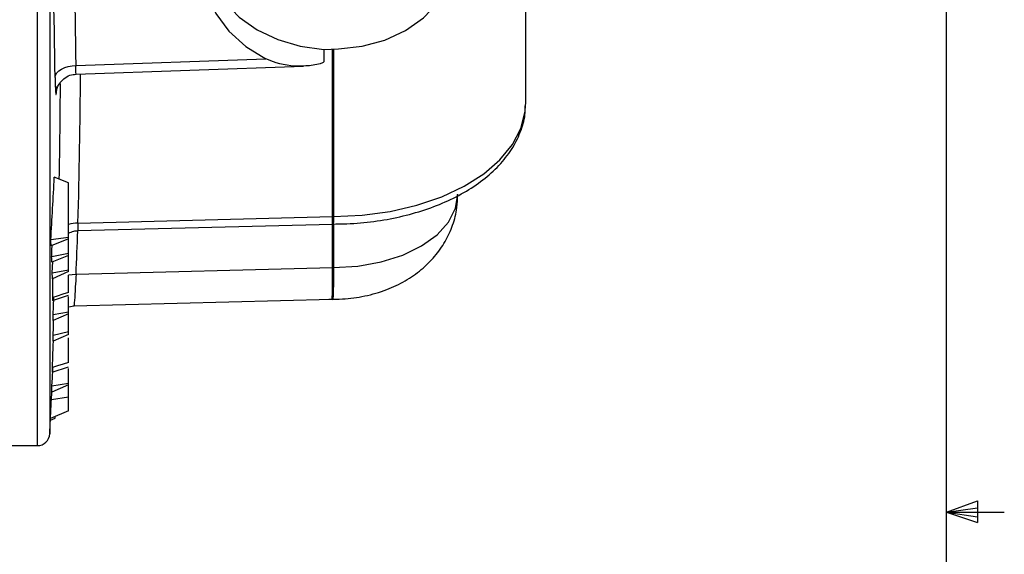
# Model space of a CAD drawing. Header units: inches. Extents: x 0.4 to 16.6, y 0.2 to 10.8.
# Tile 14 of 16: x 14.4 to 16.5, y 5.4 to 6.6. Entities that reach past the tile are written whole.
import ezdxf

# ---------------------------------------------------------------- set-up
doc = ezdxf.new("R2010")
doc.units = ezdxf.units.IN
doc.header["$MEASUREMENT"] = 0
doc.layers.add('BORDER', color=7, linetype='Continuous', lineweight=25)

msp = doc.modelspace()

# ---------------------------------------------------------------- linework, layer by layer
at = {"color": 8, "linetype": 'Continuous', "lineweight": 25}
for p, q in [((14.41, 5.6565), (14.41, 7.0868)), ((14.4366, 7.0804), (14.4366, 5.6818)), ((15.0485, 6.1524), (15.0485, 6.5147)), ((15.0504, 6.5148), (15.0504, 6.1525)), ((15.0485, 6.0419), (15.0485, 6.136)), ((15.0503, 6.1362), (15.0503, 6.042))]:
    msp.add_line(p, q, dxfattribs=at)
at = {"color": 7, "linetype": 'Continuous', "lineweight": 25}
for p, q in [((15.4661, 6.3976), (15.4661, 7.0017)), ((15.0296, 6.514), (15.0613, 6.5151)), ((15.0296, 6.514), (15.0296, 6.4881)), ((14.4936, 6.4792), (14.9044, 6.4937)), ((14.494, 6.4606), (14.9858, 6.4779)), ((15.466, 6.3927), (15.4661, 6.3976)), ((14.4775, 6.2249), (14.4464, 6.2375)), ((14.4775, 6.1071), (14.4775, 6.2249)), ((14.4976, 6.1218), (15.0485, 6.136)), ((14.4977, 6.1383), (15.0485, 6.1524)), ((15.0486, 6.1353), (15.0497, 6.1353)), ((14.4775, 6.1071), (14.4391, 6.1018)), ((14.4775, 6.1042), (14.4398, 6.0889)), ((14.4775, 6.1042), (14.4775, 6.1071)), ((14.4775, 6.0726), (14.4775, 6.1042)), ((14.4775, 6.0726), (14.4409, 6.0652)), ((14.4775, 6.0703), (14.4769, 6.07)), ((14.4775, 6.07), (14.4769, 6.07)), ((14.4775, 6.0703), (14.4775, 6.0726)), ((14.4775, 6.07), (14.4775, 6.0703)), ((14.4775, 6.0677), (14.4775, 6.07)), ((14.4775, 6.0677), (14.4413, 6.0537)), ((14.4775, 6.0361), (14.4775, 6.0677)), ((14.4775, 6.0361), (14.4422, 6.0295)), ((14.4775, 6.0334), (14.4426, 6.0175)), ((14.4775, 6.0334), (14.4775, 6.0361)), ((14.4936, 6.0277), (15.0485, 6.0419)), ((14.443, 5.9708), (14.4775, 5.982)), ((14.4775, 5.9454), (14.4775, 5.9795)), ((14.4891, 5.959), (15.0475, 5.9733)), ((15.0477, 5.973), (15.0489, 5.9732)), ((14.4775, 5.9454), (14.4439, 5.9399)), ((14.4775, 5.942), (14.444, 5.9276)), ((14.4775, 5.9566), (14.4893, 5.9589)), ((14.4775, 5.942), (14.4775, 5.9454)), ((14.4775, 5.9026), (14.4775, 5.942)), ((14.4775, 5.9026), (14.4439, 5.8949)), ((14.4775, 5.8971), (14.4775, 5.9026)), ((14.4775, 5.8971), (14.4438, 5.8827)), ((14.4423, 5.8156), (14.4775, 5.827)), ((14.4775, 5.7911), (14.4775, 5.8231)), ((14.4403, 5.7553), (14.4411, 5.7722)), ((14.4775, 5.7878), (14.441, 5.7721)), ((14.4775, 5.7911), (14.4415, 5.7852)), ((14.4775, 5.7878), (14.4775, 5.7911)), ((14.4775, 5.7614), (14.4775, 5.7878)), ((14.4775, 5.7614), (14.4403, 5.7553)), ((14.4775, 5.7319), (14.4775, 5.7614)), ((14.4775, 5.7319), (14.4383, 5.7151)), ((14.4382, 5.7119), (14.4488, 5.7158)), ((14.4488, 5.7158), (14.4488, 5.7196)), ((14.3335, 5.6565), (14.41, 5.6565))]:
    msp.add_line(p, q, dxfattribs=at)
at = {"color": 7, "linetype": 'Continuous', "lineweight": 25, "flags": 128}
for points in [[(15.0613, 6.5151), (15.1124, 6.5209), (15.1612, 6.5344), (15.206, 6.5552), (15.2451, 6.5825), (15.2771, 6.6153), (15.3008, 6.6523), (15.3154, 6.6924), (15.3203, 6.7339), (15.3154, 6.7755), (15.3008, 6.8155), (15.2771, 6.8526), (15.2451, 6.8854), (15.206, 6.9127), (15.1612, 6.9334), (15.1124, 6.947), (15.0613, 6.9527)], [(14.8856, 6.8697), (14.8445, 6.8403), (14.8113, 6.8049), (14.7874, 6.7649), (14.7735, 6.722), (14.7704, 6.6776), (14.778, 6.6337), (14.796, 6.5918), (14.8239, 6.5535), (14.8605, 6.5204), (14.9044, 6.4937)], [(14.772, 6.7131), (14.7757, 6.6943), (14.7907, 6.6542), (14.8146, 6.6171), (14.8465, 6.5841), (14.8854, 6.5565), (14.9299, 6.5352), (14.9785, 6.5208), (15.0296, 6.514)], [(14.4483, 6.4533), (14.4495, 6.4583), (14.4522, 6.4632), (14.4565, 6.4677), (14.4622, 6.4716), (14.469, 6.4748), (14.4767, 6.4772), (14.485, 6.4787), (14.4936, 6.4792)], [(14.4409, 6.0652), (14.4414, 6.0801), (14.4417, 6.0897)], [(14.4422, 6.0295), (14.4428, 6.0437), (14.4433, 6.0544)], [(14.4775, 5.9876), (14.4652, 5.984), (14.453, 5.9803), (14.4432, 5.9774)], [(14.4439, 5.9399), (14.4448, 5.9581), (14.4457, 5.9763), (14.4458, 5.9781)], [(14.4439, 5.8949), (14.4446, 5.9126), (14.4452, 5.9282)], [(14.4775, 5.8361), (14.4655, 5.8325), (14.4535, 5.829), (14.4427, 5.8258)], [(14.4415, 5.7852), (14.4424, 5.8035), (14.4433, 5.8219), (14.4435, 5.826)]]:
    msp.add_lwpolyline(points, dxfattribs=at)
at = {"color": 8, "linetype": 'Continuous', "lineweight": 25, "flags": 128}
for points in [[(15.0504, 6.1525), (15.1124, 6.1553), (15.173, 6.1635), (15.2308, 6.1769), (15.2846, 6.1952), (15.3332, 6.2181), (15.3755, 6.2449), (15.4105, 6.2752), (15.4374, 6.3082), (15.4557, 6.3431), (15.465, 6.3793), (15.466, 6.3927)], [(15.0503, 6.042), (15.1029, 6.0451), (15.1535, 6.0542), (15.2001, 6.069), (15.2408, 6.0888), (15.2743, 6.1129), (15.2991, 6.1403), (15.3144, 6.1701), (15.3195, 6.2008)], [(14.4775, 6.026), (14.4851, 6.0272), (14.4936, 6.0277)]]:
    msp.add_lwpolyline(points, dxfattribs=at)
at = {"color": 7, "linetype": 'Continuous', "lineweight": 25}
for centre, radius, start, end in [((0.375, 6.3282), 14.1194, 0.61291, 2.2556), ((0.3593, 6.3026), 14.0898, 0.61291, 2.2556), ((0.3676, 6.5114), 14.0924, 358.86833, 359.71195), ((0.3159, 6.9352), 14.1478, 356.62289, 357.17337), ((15.0505, 6.0755), 0.077, 90.0739, 91.471), ((11.0979, 5.9215), 3.346, 2.8678, 3.089), ((11.0552, 5.9202), 3.3887, 2.2572, 2.4521), ((11.031, 5.9192), 3.413, 1.6509, 1.8532), ((15.0505, 5.965), 0.077, 90.1097, 91.471), ((10.9568, 5.9178), 3.4872, 0.1613, 0.3624), ((10.9112, 5.9181), 3.5328, 359.4265, 359.6242), ((10.8038, 5.9208), 3.6402, 357.6603, 357.8656), ((10.7835, 5.9216), 3.6605, 357.1974, 357.3956), ((-7.0891, 6.7965), 21.5546, 357.03558, 357.19742), ((14.41, 5.6832), 0.0267, 270, 357.0356)]:
    msp.add_arc(centre, radius, start, end, dxfattribs=at)
at = {"color": 8, "linetype": 'Continuous', "lineweight": 25}
for centre, radius, start, end in [((0.3755, 6.5375), 14.1279, 358.38069, 359.68912), ((14.4977, 6.0688), 0.0695, 90.0185, 106.9609), ((0.339, 6.6248), 14.1672, 357.58426, 357.96221)]:
    msp.add_arc(centre, radius, start, end, dxfattribs=at)
for points, knots in [([(14.4939, 6.4608), (14.4939, 6.4607), (14.4936, 6.4599), (14.4934, 6.4634), (14.4933, 6.4701), (14.4935, 6.4766), (14.4936, 6.4792)], [0, 0, 0, 0, 0.0459672, 0.4041959, 0.762516, 1, 1, 1, 1]), ([(14.4977, 6.1383), (14.4976, 6.136), (14.4973, 6.1303), (14.4972, 6.1243), (14.4973, 6.1213), (14.4976, 6.122), (14.4976, 6.1221)], [0, 0, 0, 0, 0.236231, 0.595248, 0.955329, 1, 1, 1, 1]), ([(15.0485, 6.1363), (15.0485, 6.1362), (15.0485, 6.1357), (15.0485, 6.1376), (15.0485, 6.1411), (15.0485, 6.1466), (15.0485, 6.15), (15.0485, 6.1524)], [0, 0, 0, 0, 0.0653647, 0.2832081, 0.6409953, 0.7485158, 1, 1, 1, 1]), ([(15.0504, 6.1525), (15.0504, 6.15), (15.0504, 6.1466), (15.0502, 6.1411), (15.0501, 6.1377), (15.0498, 6.1358), (15.0497, 6.1362), (15.0497, 6.1363)], [0, 0, 0, 0, 0.252386, 0.360291, 0.719348, 0.937957, 1, 1, 1, 1]), ([(14.4936, 6.0277), (14.4931, 6.0181), (14.4917, 5.9941), (14.4902, 5.9694), (14.4892, 5.9568), (14.4891, 5.9597), (14.4891, 5.9601)], [0, 0, 0, 0, 0.236954, 0.5948888, 0.9531734, 1, 1, 1, 1]), ([(15.0474, 5.9749), (15.0476, 5.9754), (15.0479, 5.9767), (15.0484, 6.0001), (15.0485, 6.028), (15.0485, 6.0419)], [0, 0, 0, 0, 0.283813, 0.641906, 1, 1, 1, 1]), ([(15.0503, 6.042), (15.0503, 6.028), (15.0502, 6.0001), (15.0495, 5.9767), (15.0489, 5.9755), (15.0487, 5.9749)], [0, 0, 0, 0, 0.358321, 0.716641, 1, 1, 1, 1])]:
    msp.add_open_spline(points, degree=3, knots=knots, dxfattribs=at)
at = {"color": 7, "linetype": 'Continuous', "lineweight": 25}
for points, knots in [([(15.0296, 6.4881), (15.0295, 6.4877), (15.0293, 6.4868), (15.0268, 6.4848), (15.0144, 6.4803), (14.9795, 6.4762), (14.9393, 6.4789), (14.9116, 6.4907), (14.9044, 6.4937)], [0, 0, 0, 0, 0.014844, 0.034654, 0.089396, 0.334932, 0.826545, 1, 1, 1, 1]), ([(14.4483, 6.4533), (14.4484, 6.4481), (14.4486, 6.4352), (14.4492, 6.421), (14.4501, 6.4145), (14.4511, 6.4179), (14.4519, 6.4282), (14.4522, 6.4334)], [0, 0, 0, 0, 0.141968, 0.3563612, 0.5708141, 0.7854103, 1, 1, 1, 1]), ([(14.4514, 6.4246), (14.4515, 6.4247), (14.4515, 6.425), (14.4521, 6.4279), (14.4539, 6.4335), (14.4584, 6.4421), (14.4673, 6.4515), (14.4796, 6.4589), (14.4894, 6.4598), (14.4941, 6.4602)], [0, 0, 0, 0, 0.107247, 0.174528, 0.252336, 0.410044, 0.589152, 0.802066, 1, 1, 1, 1]), ([(15.0497, 6.1361), (15.0572, 6.1362), (15.0842, 6.1363), (15.1307, 6.1401), (15.1877, 6.1495), (15.242, 6.164), (15.2927, 6.1831), (15.3388, 6.2068), (15.3793, 6.2346), (15.4131, 6.2664), (15.4395, 6.3013), (15.457, 6.3387), (15.4655, 6.3693), (15.4651, 6.387), (15.465, 6.3918)], [0, 0, 0, 0, 0.035614, 0.128584, 0.221721, 0.315078, 0.408762, 0.502848, 0.597326, 0.691882, 0.78572, 0.877765, 0.967252, 1, 1, 1, 1]), ([(15.0402, 5.9735), (15.0501, 5.9735), (15.0762, 5.9734), (15.1189, 5.9793), (15.1646, 5.9926), (15.2057, 6.012), (15.2406, 6.0362), (15.2698, 6.0649), (15.2929, 6.0976), (15.3091, 6.1334), (15.3184, 6.1681), (15.3185, 6.1906), (15.3185, 6.2002)], [0, 0, 0, 0, 0.072273, 0.19088, 0.313495, 0.424207, 0.530743, 0.633229, 0.732971, 0.831141, 0.928563, 1, 1, 1, 1]), ([(14.4775, 6.116), (14.4811, 6.118), (14.4874, 6.1214), (14.4946, 6.1212), (14.4977, 6.1211)], [0, 0, 0, 0, 0.5703639, 1, 1, 1, 1]), ([(14.4432, 5.9774), (14.4432, 5.9821), (14.4431, 5.9897), (14.4434, 6.0057), (14.4437, 6.0149), (14.4438, 6.0181)], [0, 0, 0, 0, 0.497052, 0.826135, 1, 1, 1, 1]), ([(14.4775, 5.9876), (14.4775, 5.9908), (14.4775, 5.9964), (14.4775, 6.009), (14.4775, 6.0188), (14.4775, 6.0241), (14.4775, 6.0256)], [0, 0, 0, 0, 0.390818, 0.690908, 0.908486, 1, 1, 1, 1]), ([(14.4437, 5.9713), (14.4435, 5.9716), (14.4433, 5.9721), (14.4433, 5.9758), (14.4432, 5.9774)], [0, 0, 0, 0, 0.5371, 1, 1, 1, 1]), ([(14.4427, 5.8258), (14.4429, 5.8319), (14.4432, 5.8428), (14.4439, 5.8648), (14.4445, 5.8787), (14.4447, 5.8831)], [0, 0, 0, 0, 0.469135, 0.832284, 1, 1, 1, 1]), ([(14.4775, 5.8361), (14.4775, 5.8427), (14.4775, 5.8536), (14.4775, 5.8752), (14.4775, 5.8867), (14.4775, 5.8899)], [0, 0, 0, 0, 0.534336, 0.872035, 1, 1, 1, 1]), ([(14.4426, 5.8165), (14.4426, 5.8163), (14.4425, 5.8154), (14.4426, 5.8205), (14.4427, 5.8252), (14.4427, 5.8258)], [0, 0, 0, 0, 0.215758, 0.898473, 1, 1, 1, 1])]:
    msp.add_open_spline(points, degree=3, knots=knots, dxfattribs=at)
at = {"layer": 'BORDER'}
for p, q in [((16.3763, 0.3921), (16.3763, 10.6421)), ((16.3763, 5.5128), (16.4434, 5.5368)), ((16.4434, 5.5368), (16.4434, 5.4902)), ((16.3763, 5.5128), (16.4434, 5.5218)), ((16.3763, 5.5128), (16.5013, 5.5128)), ((16.3763, 5.5128), (16.4434, 5.4902)), ((16.3763, 5.5128), (16.4434, 5.5025))]:
    msp.add_line(p, q, dxfattribs=at)

doc.saveas('drawing.dxf')
